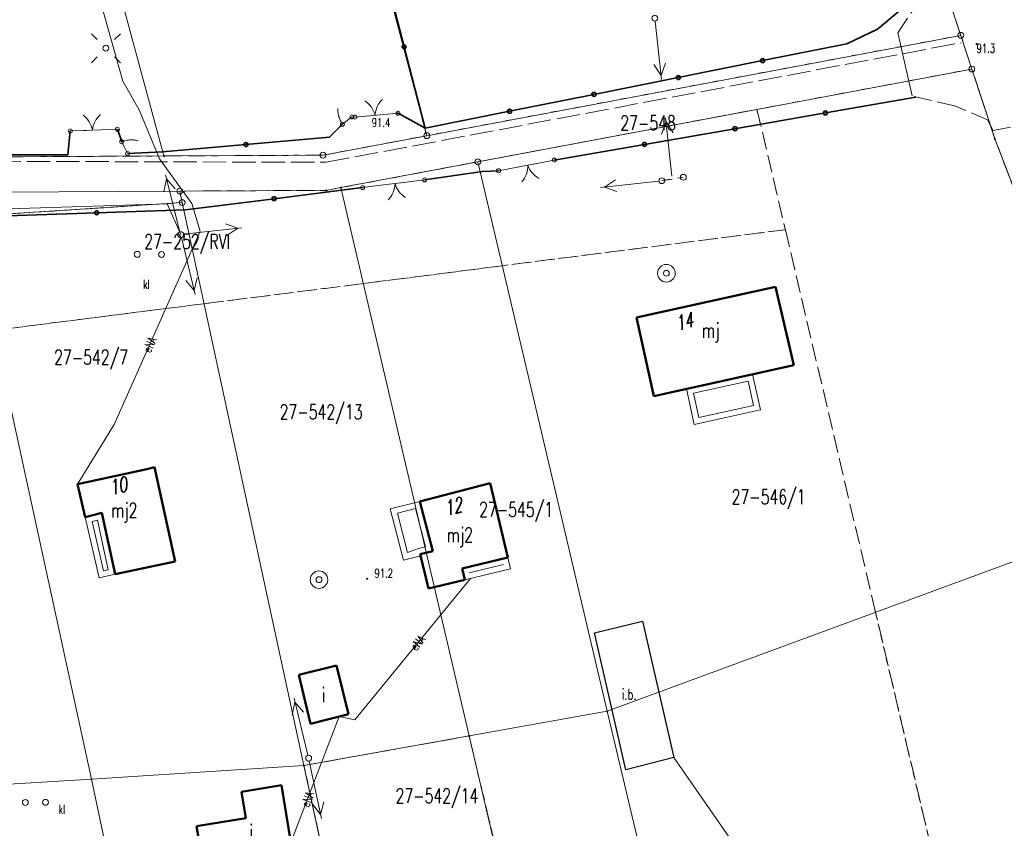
# Model space of a CAD drawing. Header units: metres. Extents: x 7542868 to 7543894, y 5828497 to 5830561.
# Tile 57 of 66: x 7543320 to 7543403, y 5830287 to 5830356. Entities that reach past the tile are written whole.
import ezdxf
from ezdxf.enums import TextEntityAlignment as Align

# ---------------------------------------------------------------- set-up
doc = ezdxf.new("R2010")
doc.units = ezdxf.units.M
for name, pattern in [('2_1', [0]), ('2_14', [1, -1]), ('2_BUIB12_02', [0]), ('2_BUIB12_03', [0]), ('2_KTJZ01', [2, 1.5, -0.5]), ('3_EGBB01', [0]), ('3_EGBT07', [0]), ('4_14', [1, -1]), ('4_SUPE_01', [0]), ('4_SUPT_P_01', [2.5, 2, -0.5]), ('4_SUSM03_02', [0]), ('GDE', [0]), ('GUK', [2, 1.5, -0.5]), ('GUZ', [1, 0.5, -0.5])]:
    doc.linetypes.add(name, pattern=pattern)
doc.layers.get('0').update_dxf_attribs({"color": 250, "linetype": 'CONTINUOUS', "lineweight": 100})
for name, color, linetype, lineweight in [('BUIB_E_T_6', 7, 'CONTINUOUS', 18), ('BUIB_L_10', 7, '2_BUIB12_02', 25), ('Dzialki', 7, 'GDE', 18), ('EADTD_T_0', 7, 'CONTINUOUS', 25), ('EGBB_E_T_0', 7, 'CONTINUOUS', 25), ('EGBB_L_0', 7, '3_EGBB01', 50), ('EGBE_L_0', 7, '3_EGBT07', 18), ('Kontury', 3, 'GUK', 18), ('KTJZ_L_0', 7, '2_KTJZ01', 18), ('KTOK_L_1', 7, '2_1', 18), ('KTOK_L_3', 7, '2_1', 18), ('KTOK_L_4', 7, 'CONTINUOUS', 35), ('Numery_dzialek', 7, 'CONTINUOUS', 13), ('Numery_konturow', 3, 'CONTINUOUS', 13), ('Numery_uzytkow', 7, 'CONTINUOUS', 13), ('Punkty', 7, 'CONTINUOUS', 18), ('RTPW_T_0', 7, 'CONTINUOUS', 15), ('SUPE_E_T_3', 1, 'CONTINUOUS', 15), ('SUPE_L_3', 1, '4_SUPE_01', 18), ('SUPP_L_6', 30, '4_SUPT_P_01', 18), ('SUSM_L_4', 7, 'CONTINUOUS', 18), ('SUSM_T_0', 7, 'CONTINUOUS', 18), ('SUSM_T_3', 7, 'CONTINUOUS', 18), ('SUUK_E_T_3', 7, 'CONTINUOUS', 15), ('SUUK_T_2', 34, 'CONTINUOUS', 18), ('SUUK_T_4', 7, 'CONTINUOUS', 18), ('SUUW_T_1', 7, 'CONTINUOUS', 18), ('Uzytki', 7, 'GUZ', 18)]:
    doc.layers.add(name, color=color, linetype=linetype, lineweight=lineweight)
doc.styles.get("Standard").update_dxf_attribs({"font": 'Simplex.SHX', "width": 0.75})

# ---------------------------------------------------------------- blocks, each defined once
blk = doc.blocks.new('GRT')
at = {"linetype": 'CONTINUOUS'}
blk.add_circle((0, 0), 0.25, dxfattribs=at)
blk = doc.blocks.new('GRO')
at = {"linetype": 'CONTINUOUS'}
blk.add_circle((0, 0), 0.045, dxfattribs=at)
blk = doc.blocks.new('2_RTPW01')
at = {"linetype": 'CONTINUOUS'}
blk.add_circle((0, 0), 0.045, dxfattribs=at)
blk = doc.blocks.new('4_SUSM04_01')
at = {"linetype": 'CONTINUOUS'}
blk.add_circle((0, 0), 0.25, dxfattribs=at)
blk = doc.blocks.new('4_SUSM01_01')
at = {"linetype": 'CONTINUOUS'}
for p, q in [((-0.742, 0.742), (-1.237, 1.237)), ((0.742, 0.742), (1.237, 1.237)), ((-0.742, -0.742), (-1.237, -1.237)), ((0.742, -0.742), (1.237, -1.237))]:
    blk.add_line(p, q, dxfattribs=at)
blk = doc.blocks.new('4_SUUS22_01')
at = {"linetype": 'CONTINUOUS'}
blk.add_circle((0, 0), 0.25, dxfattribs=at)
blk = doc.blocks.new('4_SUUS15_05')
at = {"linetype": 'CONTINUOUS'}
blk.add_circle((0, 0), 0.25, dxfattribs=at)
blk = doc.blocks.new('4_SUUS13')
at = {"linetype": 'CONTINUOUS'}
for radius in [0.75, 0.25]:
    blk.add_circle((0, 0), radius, dxfattribs=at)

msp = doc.modelspace()

# ---------------------------------------------------------------- linework, layer by layer
at = {"layer": 'BUIB_L_10', "linetype": '2_BUIB12_03'}
for p, q in [((7543368.572, 5830303.741), (7543372.647, 5830304.745)), ((7543372.647, 5830304.745), (7543375.318, 5830293.108)), ((7543371.241, 5830292.074), (7543368.572, 5830303.741)), ((7543375.318, 5830293.108), (7543371.241, 5830292.074))]:
    msp.add_line(p, q, dxfattribs=at)
at = {"layer": 'Dzialki'}
for p, q in [((7543319.8, 5830388.94), (7543331.88, 5830344.38)), ((7543354.27, 5830346.11), (7543343.17, 5830388.43)), ((7543399.77, 5830354.66), (7543399.01, 5830356.95)), ((7543354.27, 5830346.11), (7543399.77, 5830354.66)), ((7543400.71, 5830351.79), (7543399.77, 5830354.66)), ((7543400.71, 5830351.79), (7543358.62, 5830343.88)), ((7543402.67, 5830345.84), (7543400.71, 5830351.79)), ((7543345.43, 5830344.45), (7543354.27, 5830346.11)), ((7543414.93, 5830313.77), (7543402.67, 5830345.84)), ((7543310.39, 5830344.27), (7543331.88, 5830344.38)), ((7543331.88, 5830344.38), (7543345.43, 5830344.45)), ((7543358.62, 5830343.88), (7543346.96, 5830341.69)), ((7543369.65, 5830297.06), (7543358.62, 5830343.88)), ((7543346.96, 5830341.69), (7543345.71, 5830341.45)), ((7543357.89, 5830294.96), (7543346.96, 5830341.69)), ((7543333.23, 5830341.39), (7543314.83, 5830341.29)), ((7543345.71, 5830341.45), (7543333.23, 5830341.39)), ((7543333.43, 5830340.41), (7543333.23, 5830341.39)), ((7543333.43, 5830340.41), (7543315.27, 5830339.22)), ((7543343.81, 5830292.44), (7543333.43, 5830340.41)), ((7543325.7, 5830291.27), (7543315.27, 5830339.22)), ((7543369.65, 5830297.06), (7543414.93, 5830313.77)), ((7543357.89, 5830294.96), (7543369.65, 5830297.06)), ((7543380.38, 5830251.52), (7543369.65, 5830297.06)), ((7543343.81, 5830292.44), (7543357.89, 5830294.96)), ((7543368.75, 5830248.58), (7543357.89, 5830294.96)), ((7543325.7, 5830291.27), (7543343.81, 5830292.44)), ((7543354.05, 5830244.86), (7543343.81, 5830292.44)), ((7543307.64, 5830290.18), (7543325.7, 5830291.27)), ((7543336.59, 5830240.48), (7543325.7, 5830291.27))]:
    msp.add_line(p, q, dxfattribs=at)
at = {"layer": 'EGBB_L_0', "linetype": '3_EGBB01'}
for p, q in [((7543372.149, 5830330.627), (7543383.965, 5830333.227)), ((7543383.965, 5830333.227), (7543385.539, 5830326.547)), ((7543373.616, 5830323.926), (7543372.149, 5830330.627)), ((7543385.539, 5830326.547), (7543373.616, 5830323.926)), ((7543324.521, 5830316.403), (7543330.432, 5830317.704)), ((7543330.432, 5830317.704), (7543331.071, 5830317.849)), ((7543331.071, 5830317.849), (7543332.828, 5830309.83)), ((7543325.17, 5830313.597), (7543324.521, 5830316.403)), ((7543353.675, 5830314.946), (7543359.665, 5830316.488)), ((7543359.665, 5830316.488), (7543361.165, 5830310.161)), ((7543354.785, 5830310.703), (7543353.675, 5830314.946)), ((7543326.588, 5830313.967), (7543325.17, 5830313.597)), ((7543327.714, 5830308.734), (7543326.588, 5830313.967)), ((7543353.716, 5830310.445), (7543354.785, 5830310.703)), ((7543327.714, 5830308.734), (7543332.828, 5830309.83)), ((7543354.407, 5830307.53), (7543353.716, 5830310.445)), ((7543361.165, 5830310.161), (7543357.273, 5830309.237)), ((7543357.273, 5830309.237), (7543357.504, 5830308.264)), ((7543357.504, 5830308.264), (7543354.407, 5830307.53)), ((7543343.356, 5830300.172), (7543346.591, 5830300.954)), ((7543346.591, 5830300.954), (7543347.591, 5830296.81)), ((7543344.366, 5830295.988), (7543343.356, 5830300.172)), ((7543347.591, 5830296.81), (7543344.366, 5830295.988)), ((7543338.495, 5830290.206), (7543341.902, 5830290.76)), ((7543341.902, 5830290.76), (7543342.696, 5830285.865)), ((7543338.861, 5830287.938), (7543338.495, 5830290.206)), ((7543334.665, 5830287.259), (7543338.861, 5830287.938)), ((7543335.155, 5830284.422), (7543334.665, 5830287.259))]:
    msp.add_line(p, q, dxfattribs=at)
at = {"layer": 'EGBE_L_0', "linetype": '3_EGBT07'}
for p, q in [((7543376.399, 5830324.537), (7543382.024, 5830325.775)), ((7543382.024, 5830325.775), (7543382.691, 5830322.747)), ((7543376.995, 5830324.156), (7543381.643, 5830325.179)), ((7543381.643, 5830325.179), (7543382.095, 5830323.128)), ((7543377.064, 5830321.51), (7543376.399, 5830324.537)), ((7543377.445, 5830322.106), (7543376.995, 5830324.156)), ((7543382.691, 5830322.747), (7543377.064, 5830321.51)), ((7543382.095, 5830323.128), (7543377.445, 5830322.106)), ((7543351.16, 5830314.3), (7543353.675, 5830314.946)), ((7543353.675, 5830314.946), (7543354.785, 5830310.703)), ((7543352.28, 5830309.94), (7543351.16, 5830314.3)), ((7543351.769, 5830313.94), (7543353.317, 5830314.338)), ((7543353.317, 5830314.338), (7543354.172, 5830311.069)), ((7543325.17, 5830313.597), (7543326.588, 5830313.967)), ((7543326.36, 5830308.44), (7543325.17, 5830313.597)), ((7543325.767, 5830313.236), (7543326.209, 5830313.351)), ((7543326.736, 5830309.033), (7543325.767, 5830313.236)), ((7543326.209, 5830313.351), (7543327.121, 5830309.117)), ((7543326.588, 5830313.967), (7543327.714, 5830308.734)), ((7543352.629, 5830310.593), (7543351.769, 5830313.94)), ((7543353.575, 5830310.925), (7543352.629, 5830310.593)), ((7543354.172, 5830311.069), (7543353.575, 5830310.925)), ((7543354.785, 5830310.703), (7543353.716, 5830310.445)), ((7543353.76, 5830310.32), (7543352.28, 5830309.94)), ((7543353.716, 5830310.445), (7543353.76, 5830310.32)), ((7543357.273, 5830309.237), (7543361.165, 5830310.161)), ((7543361.165, 5830310.161), (7543361.396, 5830309.189)), ((7543327.121, 5830309.117), (7543326.736, 5830309.033)), ((7543357.504, 5830308.264), (7543357.273, 5830309.237)), ((7543361.396, 5830309.189), (7543357.504, 5830308.264)), ((7543360.794, 5830309.559), (7543357.875, 5830308.866)), ((7543357.875, 5830308.866), (7543360.794, 5830309.559)), ((7543360.794, 5830309.559), (7543360.794, 5830309.559)), ((7543327.714, 5830308.734), (7543326.36, 5830308.44)), ((7543357.875, 5830308.866), (7543357.875, 5830308.866))]:
    msp.add_line(p, q, dxfattribs=at)
at = {"layer": 'Kontury'}
for p, q in [((7543350.34, 5830361.1), (7543354.27, 5830346.11)), ((7543382.4, 5830348.35), (7543400.71, 5830351.79)), ((7543400.71, 5830351.79), (7543402.67, 5830345.84)), ((7543358.62, 5830343.88), (7543382.4, 5830348.35)), ((7543382.4, 5830348.35), (7543384.82, 5830338.1)), ((7543354.27, 5830346.11), (7543345.43, 5830344.45)), ((7543402.67, 5830345.84), (7543414.93, 5830313.77)), ((7543331.88, 5830344.38), (7543310.39, 5830344.27)), ((7543345.43, 5830344.45), (7543331.88, 5830344.38)), ((7543346.96, 5830341.69), (7543358.62, 5830343.88)), ((7543345.71, 5830341.45), (7543346.96, 5830341.69)), ((7543333.23, 5830341.39), (7543345.71, 5830341.45)), ((7543333.43, 5830340.41), (7543333.23, 5830341.39)), ((7543315.27, 5830339.22), (7543333.43, 5830340.41)), ((7543384.82, 5830338.1), (7543360.71, 5830335.03)), ((7543392.5, 5830305.49), (7543384.82, 5830338.1)), ((7543360.71, 5830335.03), (7543348.88, 5830333.51)), ((7543348.88, 5830333.51), (7543335.29, 5830331.79)), ((7543335.29, 5830331.79), (7543317.38, 5830329.52)), ((7543403.21, 5830260.06), (7543392.5, 5830305.49)), ((7543343.81, 5830292.44), (7543357.89, 5830294.96)), ((7543357.89, 5830294.96), (7543368.75, 5830248.58)), ((7543354.05, 5830244.86), (7543343.81, 5830292.44))]:
    msp.add_line(p, q, dxfattribs=at)
at = {"layer": 'KTJZ_L_0', "linetype": '2_KTJZ01'}
for p, q in [((7543394.413, 5830354.875), (7543396.006, 5830357.337)), ((7543399.217, 5830348.668), (7543395.631, 5830349.493)), ((7543402.046, 5830347.467), (7543399.217, 5830348.668)), ((7543402.523, 5830346.556), (7543402.046, 5830347.467)), ((7543402.523, 5830346.556), (7543405.845, 5830347.164))]:
    msp.add_line(p, q, dxfattribs=at)
at = {"layer": 'KTJZ_L_0', "linetype": '2_14'}
msp.add_line((7543395.631, 5830349.493), (7543394.413, 5830354.875), dxfattribs=at)
at = {"layer": 'KTOK_L_1'}
for p, q in [((7543348.149, 5830347.697), (7543349.364, 5830347.803)), ((7543349.115, 5830347.781), (7543350.609, 5830347.912)), ((7543350.609, 5830347.912), (7543351.825, 5830348.018)), ((7543323.901, 5830346.513), (7543325.286, 5830346.564)), ((7543325.036, 5830346.555), (7543326.535, 5830346.61)), ((7543326.535, 5830346.61), (7543327.92, 5830346.661)), ((7543362.138, 5830343.461), (7543360.38, 5830343.127)), ((7543363.612, 5830343.742), (7543362.138, 5830343.461)), ((7543365.124, 5830344.03), (7543363.366, 5830343.695)), ((7543350.821, 5830341.937), (7543348.798, 5830341.686)), ((7543352.31, 5830342.122), (7543350.821, 5830341.937)), ((7543354.084, 5830342.343), (7543352.062, 5830342.091))]:
    msp.add_line(p, q, dxfattribs=at)
for centre in [(7543348.149, 5830347.697), (7543351.825, 5830348.018), (7543327.92, 5830346.661), (7543323.901, 5830346.513), (7543365.124, 5830344.03), (7543354.084, 5830342.343), (7543360.38, 5830343.127), (7543348.798, 5830341.686)]:
    msp.add_circle(centre, 0.17, dxfattribs=at)
for centre, start, end in [((7543347.913, 5830347.399), 12.93677, 57.01114), ((7543351.86, 5830347.743), 132.97349, 177.04786), ((7543323.816, 5830346.233), 10.05339, 54.12776), ((7543327.775, 5830346.379), 130.09011, 174.16448), ((7543360.877, 5830343.503), 318.75941, 2.83378), ((7543364.769, 5830344.244), 198.72268, 242.79706), ((7543349.566, 5830342.06), 315.06498, 359.13935), ((7543353.497, 5830342.548), 195.02826, 239.10263)]:
    msp.add_arc(centre, 2, start, end, dxfattribs=at)
at = {"layer": 'KTOK_L_3'}
for p, q in [((7543346.682, 5830348.396), (7543346.686, 5830348.424)), ((7543346.682, 5830348.307), (7543346.682, 5830348.396)), ((7543346.687, 5830348.223), (7543346.682, 5830348.307)), ((7543346.693, 5830348.138), (7543346.687, 5830348.223)), ((7543346.709, 5830348.05), (7543346.693, 5830348.138)), ((7543346.72, 5830347.97), (7543346.709, 5830348.05)), ((7543346.743, 5830347.874), (7543346.72, 5830347.97)), ((7543346.76, 5830347.785), (7543346.743, 5830347.874)), ((7543346.794, 5830347.698), (7543346.76, 5830347.785)), ((7543346.822, 5830347.606), (7543346.794, 5830347.698)), ((7543346.856, 5830347.518), (7543346.822, 5830347.606)), ((7543347.483, 5830347.397), (7543347.886, 5830347.71)), ((7543346.895, 5830347.434), (7543346.856, 5830347.518)), ((7543346.935, 5830347.339), (7543346.895, 5830347.434)), ((7543346.979, 5830347.259), (7543346.935, 5830347.339)), ((7543347.03, 5830347.172), (7543346.979, 5830347.259)), ((7543347.08, 5830347.085), (7543347.03, 5830347.172)), ((7543347.08, 5830347.085), (7543347.483, 5830347.397)), ((7543328.278, 5830345.593), (7543328.374, 5830345.625)), ((7543328.278, 5830345.593), (7543328.531, 5830345.09)), ((7543328.374, 5830345.625), (7543328.47, 5830345.656)), ((7543328.47, 5830345.656), (7543328.557, 5830345.684)), ((7543328.531, 5830345.09), (7543328.785, 5830344.587)), ((7543328.557, 5830345.684), (7543328.66, 5830345.702)), ((7543328.66, 5830345.702), (7543328.75, 5830345.722)), ((7543328.75, 5830345.722), (7543328.844, 5830345.736)), ((7543328.844, 5830345.736), (7543328.942, 5830345.743)), ((7543328.942, 5830345.743), (7543329.035, 5830345.756)), ((7543329.035, 5830345.756), (7543329.127, 5830345.752)), ((7543329.127, 5830345.752), (7543329.228, 5830345.752)), ((7543329.228, 5830345.752), (7543329.311, 5830345.743)), ((7543329.311, 5830345.743), (7543329.402, 5830345.739)), ((7543329.402, 5830345.739), (7543329.489, 5830345.724)), ((7543329.489, 5830345.724), (7543329.575, 5830345.708)), ((7543329.575, 5830345.708), (7543329.664, 5830345.686)), ((7543329.664, 5830345.686), (7543329.692, 5830345.675))]:
    msp.add_line(p, q, dxfattribs=at)
for centre in [(7543347.886, 5830347.71), (7543347.08, 5830347.085), (7543328.278, 5830345.593), (7543328.785, 5830344.587)]:
    msp.add_circle(centre, 0.17, dxfattribs=at)
at = {"layer": 'KTOK_L_4'}
for p, q in [((7543352.338, 5830353.686), (7543350.533, 5830360.617)), ((7543394.58, 5830356.767), (7543392.671, 5830355.183)), ((7543392.671, 5830355.183), (7543390.069, 5830353.945)), ((7543354.144, 5830346.754), (7543352.338, 5830353.686)), ((7543390.069, 5830353.945), (7543382.884, 5830352.507)), ((7543382.884, 5830352.507), (7543375.699, 5830351.068)), ((7543375.699, 5830351.068), (7543368.514, 5830349.63)), ((7543368.514, 5830349.63), (7543361.329, 5830348.192)), ((7543388.23, 5830348.046), (7543395.932, 5830349.385)), ((7543354.144, 5830346.754), (7543351.825, 5830348.018)), ((7543361.329, 5830348.192), (7543354.144, 5830346.754)), ((7543380.528, 5830346.707), (7543388.23, 5830348.046)), ((7543347.08, 5830347.085), (7543345.988, 5830345.977)), ((7543372.826, 5830345.369), (7543380.528, 5830346.707)), ((7543323.901, 5830346.513), (7543323.685, 5830344.491)), ((7543328.278, 5830345.593), (7543327.92, 5830346.661)), ((7543345.988, 5830345.977), (7543338.866, 5830345.357)), ((7543338.866, 5830345.357), (7543331.744, 5830344.737)), ((7543365.124, 5830344.03), (7543372.826, 5830345.369)), ((7543323.685, 5830344.491), (7543316.399, 5830344.465)), ((7543331.744, 5830344.737), (7543328.785, 5830344.587)), ((7543354.084, 5830342.343), (7543359.02, 5830343.047)), ((7543359.02, 5830343.047), (7543360.38, 5830343.127)), ((7543341.259, 5830340.743), (7543348.798, 5830341.686)), ((7543333.719, 5830339.8), (7543341.259, 5830340.743)), ((7543318.56, 5830339.285), (7543326.14, 5830339.543)), ((7543326.14, 5830339.543), (7543333.719, 5830339.8))]:
    msp.add_line(p, q, dxfattribs=at)
for centre in [(7543352.338, 5830353.686), (7543382.884, 5830352.507), (7543375.699, 5830351.068), (7543368.514, 5830349.63), (7543361.329, 5830348.192), (7543388.23, 5830348.046), (7543380.528, 5830346.707), (7543338.866, 5830345.357), (7543372.826, 5830345.369), (7543341.259, 5830340.743), (7543326.14, 5830339.543)]:
    msp.add_circle(centre, 0.17, dxfattribs=at)
at = {"layer": 'SUPE_L_3', "linetype": '4_SUPE_01'}
for p, q in [((7543324.218, 5830365.538), (7543328.382, 5830350.745)), ((7543374.262, 5830350.9), (7543373.727, 5830355.871)), ((7543374.225, 5830351.248), (7543373.621, 5830352.189)), ((7543374.225, 5830351.248), (7543374.615, 5830352.296)), ((7543328.382, 5830350.745), (7543329.769, 5830348.314)), ((7543329.769, 5830348.314), (7543331.508, 5830344.136)), ((7543375.15, 5830342.663), (7543374.614, 5830347.635)), ((7543374.262, 5830346.239), (7543374.652, 5830347.287)), ((7543375.256, 5830346.346), (7543374.652, 5830347.287)), ((7543331.508, 5830344.136), (7543334.245, 5830340.334)), ((7543332.008, 5830342.765), (7543333.242, 5830337.919)), ((7543332.094, 5830342.426), (7543331.857, 5830341.333)), ((7543332.094, 5830342.426), (7543332.826, 5830341.58)), ((7543369.071, 5830341.688), (7543374.04, 5830342.245)), ((7543369.419, 5830341.727), (7543370.357, 5830342.336)), ((7543369.419, 5830341.727), (7543370.468, 5830341.342)), ((7543296.418, 5830339.15), (7543332.145, 5830340.299)), ((7543332.145, 5830340.299), (7543333.304, 5830337.677)), ((7543334.245, 5830340.334), (7543334.972, 5830337.969)), ((7543337.124, 5830338.609), (7543338.173, 5830338.223)), ((7543334.972, 5830337.969), (7543327.636, 5830321.485)), ((7543333.552, 5830337.705), (7543338.521, 5830338.262)), ((7543337.235, 5830337.615), (7543338.173, 5830338.223)), ((7543334.55, 5830332.577), (7543333.363, 5830337.434)), ((7543334.467, 5830332.917), (7543333.744, 5830333.77)), ((7543334.467, 5830332.917), (7543334.715, 5830334.007)), ((7543327.636, 5830321.485), (7543324.521, 5830316.403)), ((7543348.134, 5830296.344), (7543358.007, 5830308.384)), ((7543344.147, 5830293.309), (7543342.96, 5830298.166)), ((7543342.794, 5830296.736), (7543343.043, 5830297.826)), ((7543343.766, 5830296.974), (7543343.043, 5830297.826)), ((7543342.696, 5830285.865), (7543346.815, 5830296.613)), ((7543346.815, 5830296.613), (7543348.134, 5830296.344)), ((7543375.318, 5830293.108), (7543381.039, 5830284.912)), ((7543345.29, 5830287.929), (7543344.258, 5830292.822)), ((7543345.218, 5830288.272), (7543344.522, 5830289.147)), ((7543345.218, 5830288.272), (7543345.5, 5830289.354))]:
    msp.add_line(p, q, dxfattribs=at)
at = {"layer": 'SUPE_L_3', "linetype": '4_14'}
msp.add_line((7543374.288, 5830342.273), (7543375.177, 5830342.415), dxfattribs=at)
at = {"layer": 'SUPP_L_6', "linetype": '4_SUPT_P_01'}
for p, q in [((7543345.689, 5830343.842), (7543399.785, 5830354.031)), ((7543312.693, 5830343.941), (7543345.689, 5830343.842))]:
    msp.add_line(p, q, dxfattribs=at)
at = {"layer": 'SUSM_L_4', "linetype": '4_SUSM03_02'}
for p, q in [((7543375.632, 5830342.488), (7543376.126, 5830342.566)), ((7543374.535, 5830342.313), (7543375.029, 5830342.391))]:
    msp.add_line(p, q, dxfattribs=at)
for centre in [(7543374.288, 5830342.273), (7543376.126, 5830342.566)]:
    msp.add_circle(centre, 0.25, dxfattribs=at)
at = {"layer": 'Uzytki'}
for p, q in [((7543354.27, 5830346.11), (7543350.34, 5830361.1)), ((7543399.01, 5830356.95), (7543399.77, 5830354.66)), ((7543399.77, 5830354.66), (7543354.27, 5830346.11)), ((7543399.77, 5830354.66), (7543400.71, 5830351.79)), ((7543400.71, 5830351.79), (7543382.4, 5830348.35)), ((7543402.67, 5830345.84), (7543400.71, 5830351.79)), ((7543382.4, 5830348.35), (7543358.62, 5830343.88)), ((7543382.4, 5830348.35), (7543384.82, 5830338.1)), ((7543354.27, 5830346.11), (7543345.43, 5830344.45)), ((7543414.93, 5830313.77), (7543402.67, 5830345.84)), ((7543331.88, 5830344.38), (7543310.39, 5830344.27)), ((7543345.43, 5830344.45), (7543331.88, 5830344.38)), ((7543358.62, 5830343.88), (7543346.96, 5830341.69)), ((7543346.96, 5830341.69), (7543345.71, 5830341.45)), ((7543345.71, 5830341.45), (7543333.23, 5830341.39)), ((7543333.23, 5830341.39), (7543333.43, 5830340.41)), ((7543333.43, 5830340.41), (7543315.27, 5830339.22)), ((7543360.71, 5830335.03), (7543384.82, 5830338.1)), ((7543384.82, 5830338.1), (7543392.5, 5830305.49)), ((7543348.88, 5830333.51), (7543360.71, 5830335.03)), ((7543335.29, 5830331.79), (7543348.88, 5830333.51)), ((7543317.38, 5830329.52), (7543335.29, 5830331.79)), ((7543392.5, 5830305.49), (7543403.21, 5830260.06)), ((7543357.89, 5830294.96), (7543343.81, 5830292.44)), ((7543368.75, 5830248.58), (7543357.89, 5830294.96)), ((7543343.81, 5830292.44), (7543354.05, 5830244.86))]:
    msp.add_line(p, q, dxfattribs=at)

# ---------------------------------------------------------------- block references
at = {"layer": 'Punkty'}
for name, p in [('GRT', (7543399.77, 5830354.66)), ('GRT', (7543400.71, 5830351.79)), ('GRT', (7543354.27, 5830346.11)), ('GRO', (7543402.67, 5830345.84)), ('GRO', (7543331.88, 5830344.38)), ('GRT', (7543345.43, 5830344.45)), ('GRT', (7543358.62, 5830343.88)), ('GRO', (7543346.96, 5830341.69)), ('GRT', (7543333.23, 5830341.39)), ('GRO', (7543345.71, 5830341.45)), ('GRT', (7543333.43, 5830340.41)), ('GRO', (7543369.65, 5830297.06)), ('GRO', (7543357.89, 5830294.96)), ('GRO', (7543343.81, 5830292.44)), ('GRO', (7543325.7, 5830291.27))]:
    msp.add_blockref(name, p, dxfattribs=at)
at = {"layer": 'RTPW_T_0', "rotation": 269.9999974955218}
for p in [(7543401.111, 5830353.932), (7543351.825, 5830348.018), (7543349.19, 5830308.353)]:
    msp.add_blockref('2_RTPW01', p, dxfattribs=at)
at = {"layer": 'SUSM_T_0'}
msp.add_blockref('4_SUSM01_01', (7543326.932, 5830353.565), dxfattribs=at)
at = {"layer": 'SUSM_T_3'}
for p in [(7543373.7, 5830356.12), (7543326.932, 5830353.565), (7543333.304, 5830337.677), (7543344.206, 5830293.066)]:
    msp.add_blockref('4_SUSM04_01', p, dxfattribs=at)
at = {"layer": 'SUUK_T_2'}
for p in [(7543329.605, 5830336.001), (7543331.675, 5830335.986), (7543320.069, 5830289.288), (7543321.789, 5830289.3)]:
    msp.add_blockref('4_SUUS15_05', p, dxfattribs=at)
at = {"layer": 'SUUK_T_4'}
for p in [(7543329.605, 5830336.001), (7543331.675, 5830335.986), (7543320.069, 5830289.288), (7543321.789, 5830289.3)]:
    msp.add_blockref('4_SUUS22_01', p, dxfattribs=at)
at = {"layer": 'SUUW_T_1'}
for p in [(7543374.683, 5830334.385), (7543345.09, 5830308.275)]:
    msp.add_blockref('4_SUUS13', p, dxfattribs=at)

# ---------------------------------------------------------------- texts
at = {"layer": 'BUIB_E_T_6', "width": 0.7}
msp.add_text('i.b.', height=0.9, dxfattribs=at).set_placement((7543370.887, 5830298.959), align=Align.TOP_LEFT)
at = {"layer": 'EADTD_T_0', "oblique": 15, "width": 0.7}
for s, rotation, p in [('14', 15.69907, (7543375.279, 5830330.648)), ('10', 15.71907, (7543327.049, 5830316.64)), ('12', 14.94906, (7543355.596, 5830314.909))]:
    msp.add_text(s, height=1.25, rotation=rotation, dxfattribs=at).set_placement(p, align=Align.TOP_LEFT)
at = {"layer": 'EGBB_E_T_0', "width": 0.7}
for s, p in [('mj', (7543378.454, 5830329.343)), ('mj2', (7543328.493, 5830314.012)), ('mj2', (7543357.084, 5830311.914)), ('i', (7543345.476, 5830298.481)), ('i', (7543339.316, 5830286.822))]:
    msp.add_text(s, height=1.25, dxfattribs=at).set_placement(p, align=Align.MIDDLE)
at = {"layer": 'Numery_dzialek', "width": 0.7}
for s, p in [('27-548', (7543370.76, 5830347.82)), ('27-542/7', (7543322.52, 5830327.85)), ('27-542/13', (7543341.74, 5830323.2)), ('27-546/1', (7543380.24, 5830315.96)), ('27-545/1', (7543358.73, 5830314.88)), ('27-542/14', (7543351.61, 5830290.48))]:
    msp.add_text(s, height=1.25, dxfattribs=at).set_placement(p, align=Align.TOP_LEFT)
at = {"layer": 'Numery_konturow', "width": 0.7}
msp.add_text('27-252/RVI', height=1.25, dxfattribs=at).set_placement((7543330.2, 5830337.71), align=Align.TOP_LEFT)
at = {"layer": 'Numery_uzytkow', "width": 0.7}
msp.add_text('27-252/R', height=1.25, dxfattribs=at).set_placement((7543330.2, 5830337.71), align=Align.TOP_LEFT)
at = {"layer": 'RTPW_T_0', "width": 0.7}
for s, p in [('91.3', (7543401.111, 5830353.932)), ('91.4', (7543349.581, 5830347.602)), ('91.2', (7543349.819, 5830309.197))]:
    msp.add_text(s, height=0.75, dxfattribs=at).set_placement(p, align=Align.TOP_LEFT)
at = {"layer": 'SUPE_E_T_3', "width": 0.7}
for rotation, p in [(66.00765, (7543330.668, 5830328.299)), (50.64713, (7543353.499, 5830302.887)), (69.0299, (7543344.114, 5830289.566))]:
    msp.add_text('eNA', height=0.75, rotation=rotation, dxfattribs=at).set_placement(p, align=Align.MIDDLE)
at = {"layer": 'SUUK_E_T_3', "width": 0.7}
for p in [(7543330.102, 5830333.064), (7543322.906, 5830288.325)]:
    msp.add_text('kl', height=0.75, dxfattribs=at).set_placement(p)

doc.saveas('drawing.dxf')
